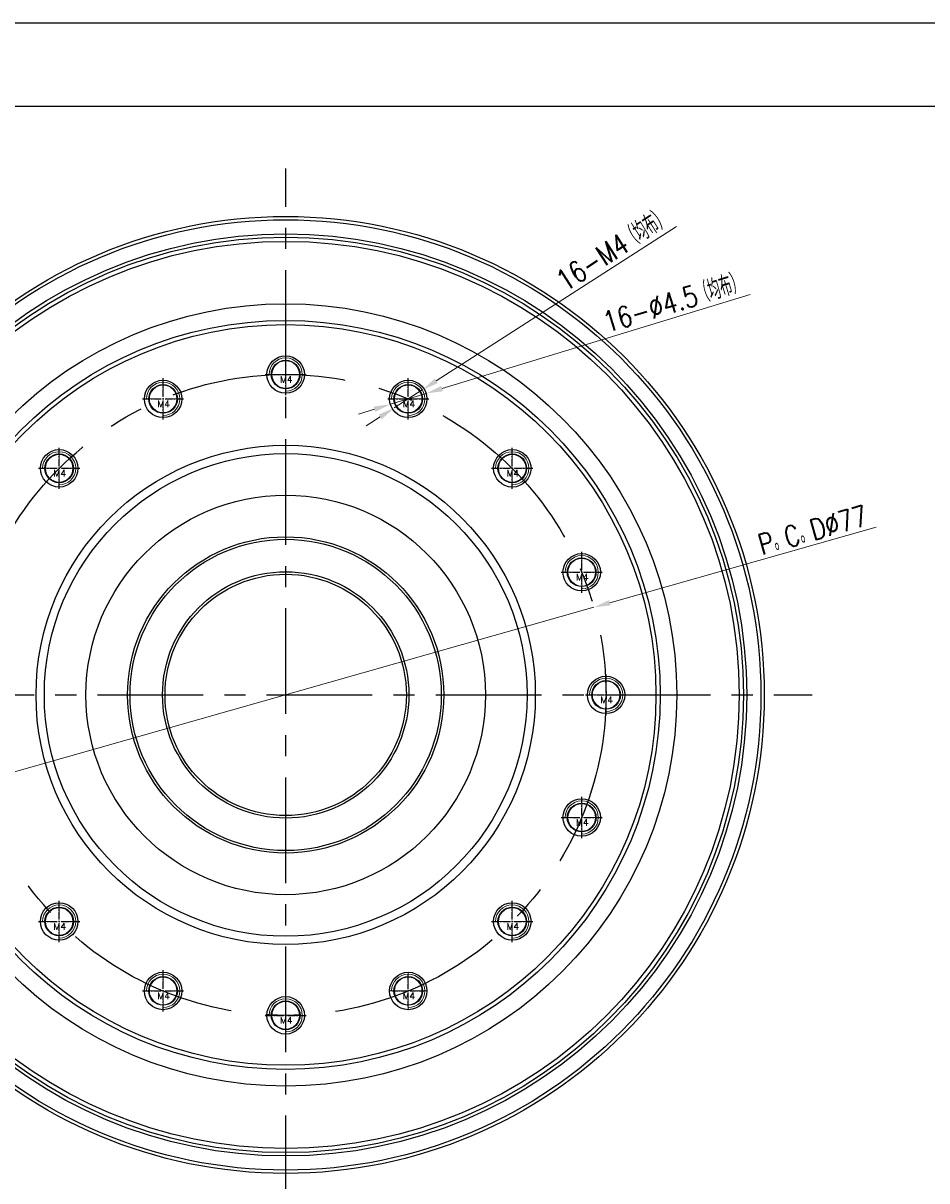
# Model space of a CAD drawing. Header units: millimetres. Extents: x 4551 to 4848, y 1391 to 1601.
# Tile 3 of 4: x 4612 to 4721, y 1462 to 1601. Entities that reach past the tile are written whole.
import ezdxf
from ezdxf.enums import TextEntityAlignment as Align

# ---------------------------------------------------------------- set-up
doc = ezdxf.new("R2010")
doc.units = ezdxf.units.MM
doc.linetypes.add('CENTER', pattern=[0.6, 0.375, -0.075, 0.075, -0.075])
for name, color, linetype in [('2细线层', 4, 'Continuous'), ('6文字层', 3, 'Continuous'), ('图框层', 7, 'Continuous')]:
    doc.layers.add(name, color=color, linetype=linetype)
doc.layers.add('dim', color=84, linetype='Continuous', lineweight=9)
doc.layers.add('screw', color=33, linetype='Continuous', lineweight=13)
doc.styles.add('TH_GBDIM', font='romans.shx', dxfattribs={"width": 0.8, "bigfont": 'gbcbig.shx'})
doc.styles.add('TXT', font='txt.shx', dxfattribs={"bigfont": 'chineset.shx'})
doc.dimstyles.new('TH_GBDIM', dxfattribs={"dimtxt": 3.5, "dimasz": 2.5, "dimexe": 2, "dimexo": 0, "dimgap": 1.5, "dimtad": 1, "dimdec": 1, "dimdsep": 46, "dimtxsty": 'TH_GBDIM', "dimcen": 2.5, "dimclrd": 130, "dimclre": 130, "dimclrt": 3, "dimadec": 0, "dimazin": 2, "dimtfac": 0.714286, "dimtdec": 1, "dimtmove": 0, "dimatfit": 3, "dimfxl": 1, "dimtzin": 0, "dimlwd": -1, "dimlwe": -1, "dimarcsym": 0})

# ---------------------------------------------------------------- blocks, each defined once
blk = doc.blocks.new('A4-2')
at = {"layer": '2细线层'}
blk.add_line((10, 200), (-287, 200), dxfattribs=at)
at = {"layer": '图框层'}
blk.add_line((0, 190), (-277, 190), dxfattribs=at)
at = {"layer": '6文字层', "style": 'TH_GBDIM', "width": 0.8, "flags": 8}
for tag, height, p in [('材料', 3.5, (-90, 35.1)), ('设计', 3.5, (-160.16, 21.88)), ('AAA-A-AA', 2, (-128.37, 21.88)), ('名称', 3.5, (-30, 19.92)), ('A', 3.5, (-104.83, 9.38)), ('1：1', 3.5, (-67.5, 9.38)), ('编号', 3.5, (-30, 3.96))]:
    blk.add_attdef(tag, text='', height=height, dxfattribs=at).set_placement(p, align=Align.MIDDLE)
blk = doc.blocks.new('screw_m4_l')
at = {"layer": 'screw', "color": 1, "linetype": 'CENTER', "ltscale": 2.032}
for p, q in [((0, -2.2), (0, 2.2)), ((-2.2, 0), (2.2, 0))]:
    blk.add_line(p, q, dxfattribs=at)
at = {"layer": 'screw', "color": 33}
blk.add_circle((0, 0), 1.65, dxfattribs=at)
at = {"layer": 'screw', "color": 92}
blk.add_arc((0, 0), 2, 270, 180, dxfattribs=at)
at = {"layer": 'screw', "color": 6, "style": 'TXT'}
blk.add_text('M4', height=0.8, dxfattribs=at).set_placement((-0.68, -1))
blk = doc.blocks.new('*D2')
at = {"layer": 'Defpoints', "color": 0, "transparency": 16777216}
for p in [(4680.6, 1530.65), (4606.54, 1509.6)]:
    blk.add_point(p, dxfattribs=at)
at = {"layer": 'dim', "color": 130, "transparency": 16777216}
for p, q in [((4714.51, 1540.29), (4682.53, 1531.2)), ((4606.54, 1509.6), (4680.6, 1530.65)), ((4604.61, 1509.05), (4602.69, 1508.5))]:
    blk.add_line(p, q, dxfattribs=at)
for points in [[(4682.44, 1531.52), (4682.62, 1530.88), (4680.6, 1530.65)], [(4604.52, 1509.37), (4604.71, 1508.73), (4606.54, 1509.6)]]:
    blk.add_solid(points, dxfattribs=at)
at = {"layer": 'dim', "color": 3, "transparency": 16777216, "insert": (4706.88, 1539.94), "char_height": 2.5, "attachment_point": 5, "rotation": 15.8694, "style": 'TH_GBDIM'}
blk.add_mtext('P。C。D∅77', dxfattribs=at)
blk = doc.blocks.new('*D3')
at = {"layer": 'Defpoints', "color": 0, "transparency": 16777216}
for p in [(4659.99, 1556.77), (4656.62, 1554.61)]:
    blk.add_point(p, dxfattribs=at)
at = {"layer": 'dim', "color": 130, "transparency": 16777216}
for p, q in [((4690.52, 1576.41), (4661.67, 1557.86)), ((4656.62, 1554.61), (4659.99, 1556.77)), ((4654.94, 1553.53), (4653.26, 1552.45))]:
    blk.add_line(p, q, dxfattribs=at)
for points in [[(4661.49, 1558.14), (4661.85, 1557.58), (4659.99, 1556.77)], [(4654.76, 1553.81), (4655.12, 1553.25), (4656.62, 1554.61)]]:
    blk.add_solid(points, dxfattribs=at)
at = {"layer": 'dim', "color": 3, "transparency": 16777216, "insert": (4682.88, 1573.68), "char_height": 2.5, "attachment_point": 5, "rotation": 32.7408, "style": 'TH_GBDIM'}
blk.add_mtext('16-M4（均布）', dxfattribs=at)
blk = doc.blocks.new('*D4')
at = {"layer": 'Defpoints', "color": 0, "transparency": 16777216}
for p in [(4660.46, 1556.35), (4656.15, 1555.04)]:
    blk.add_point(p, dxfattribs=at)
at = {"layer": 'dim', "color": 130, "transparency": 16777216}
for p, q in [((4699.4, 1568.23), (4662.37, 1556.93)), ((4656.15, 1555.04), (4660.46, 1556.35)), ((4654.24, 1554.45), (4652.33, 1553.87))]:
    blk.add_line(p, q, dxfattribs=at)
for points in [[(4662.27, 1557.25), (4662.47, 1556.61), (4660.46, 1556.35)], [(4654.14, 1554.77), (4654.34, 1554.13), (4656.15, 1555.04)]]:
    blk.add_solid(points, dxfattribs=at)
at = {"layer": 'dim', "color": 3, "transparency": 16777216, "insert": (4690.17, 1567.33), "char_height": 2.5, "attachment_point": 5, "rotation": 16.9608, "style": 'TH_GBDIM'}
blk.add_mtext('16-∅4.5（均布）', dxfattribs=at)

msp = doc.modelspace()

# ---------------------------------------------------------------- linework, layer by layer
at = {"color": 1, "linetype": 'CENTER', "ltscale": 33.866667}
for p, q in [((4643.57, 1456.87), (4643.57, 1583.37)), ((4580.32, 1520.12), (4706.82, 1520.12))]:
    msp.add_line(p, q, dxfattribs=at)
at = {"color": 1, "linetype": 'CENTER', "ltscale": 2.286}
for p, q in [((4643.57, 1556.15), (4643.57, 1561.1)), ((4628.84, 1553.22), (4628.84, 1558.17)), ((4641.1, 1558.62), (4646.05, 1558.62)), ((4658.3, 1553.22), (4658.3, 1558.17)), ((4626.36, 1555.69), (4631.31, 1555.69)), ((4655.83, 1555.69), (4660.78, 1555.69)), ((4616.35, 1544.87), (4616.35, 1549.82)), ((4670.8, 1544.87), (4670.8, 1549.82)), ((4613.87, 1547.35), (4618.82, 1547.35)), ((4668.32, 1547.35), (4673.27, 1547.35)), ((4679.14, 1532.38), (4679.14, 1537.33)), ((4676.67, 1534.86), (4681.62, 1534.86)), ((4682.07, 1517.65), (4682.07, 1522.6)), ((4679.6, 1520.12), (4684.55, 1520.12)), ((4679.14, 1502.91), (4679.14, 1507.86)), ((4676.67, 1505.39), (4681.62, 1505.39)), ((4616.35, 1490.42), (4616.35, 1495.37)), ((4670.8, 1490.42), (4670.8, 1495.37)), ((4613.87, 1492.9), (4618.82, 1492.9)), ((4668.32, 1492.9), (4673.27, 1492.9)), ((4628.84, 1482.08), (4628.84, 1487.03)), ((4626.36, 1484.55), (4631.31, 1484.55)), ((4643.57, 1479.15), (4643.57, 1484.1)), ((4641.1, 1481.62), (4646.05, 1481.62))]:
    msp.add_line(p, q, dxfattribs=at)
at = {"color": 1, "linetype": 'CENTER', "ltscale": 1.743304}
for p, q in [((4658.3, 1482.67), (4658.3, 1486.44)), ((4656.42, 1484.55), (4660.19, 1484.55))]:
    msp.add_line(p, q, dxfattribs=at)
at = {"color": 7, "linetype": 'Continuous'}
for centre, radius in [((4643.57, 1520.12), 57.5), ((4643.57, 1520.12), 57.1), ((4643.57, 1520.12), 55.4), ((4643.57, 1520.12), 55), ((4643.57, 1520.12), 54.5), ((4643.57, 1520.12), 47), ((4643.57, 1520.12), 45), ((4643.57, 1520.12), 44.5), ((4643.57, 1558.62), 2.25), ((4643.57, 1558.62), 1.72), ((4628.84, 1555.69), 2.25), ((4628.84, 1555.69), 1.72), ((4658.3, 1555.69), 2.25), ((4658.3, 1555.69), 1.72), ((4643.57, 1520.12), 30), ((4616.35, 1547.35), 2.25), ((4643.57, 1520.12), 29), ((4616.35, 1547.35), 1.72), ((4670.8, 1547.35), 2.25), ((4670.8, 1547.35), 1.72), ((4643.57, 1520.12), 24), ((4643.57, 1520.12), 19), ((4643.57, 1520.12), 18.7), ((4679.14, 1534.86), 2.25), ((4679.14, 1534.86), 1.72), ((4643.57, 1520.12), 14.8), ((4643.57, 1520.12), 14.5), ((4682.07, 1520.12), 2.25), ((4682.07, 1520.12), 1.72), ((4679.14, 1505.39), 2.25), ((4679.14, 1505.39), 1.72), ((4616.35, 1492.9), 2.25), ((4616.35, 1492.9), 1.72), ((4670.8, 1492.9), 2.25), ((4670.8, 1492.9), 1.72), ((4628.84, 1484.55), 2.25), ((4628.84, 1484.55), 1.72), ((4658.3, 1484.55), 2.25), ((4658.3, 1484.55), 1.72), ((4643.57, 1481.62), 2.25), ((4643.57, 1481.62), 1.72)]:
    msp.add_circle(centre, radius, dxfattribs=at)
at = {"color": 1, "linetype": 'CENTER', "ltscale": 55.88}
msp.add_circle((4643.57, 1520.12), 38.5, dxfattribs=at)

# ---------------------------------------------------------------- block references
at = {"layer": '6文字层'}
msp.add_blockref('A4-2', (4837.65, 1400.84), dxfattribs=at)
at = {"layer": 'screw'}
for p in [(4643.57, 1558.62), (4628.84, 1555.69), (4658.3, 1555.69), (4616.35, 1547.35), (4670.8, 1547.35), (4679.14, 1534.86), (4682.07, 1520.12), (4679.14, 1505.39), (4616.35, 1492.9), (4670.8, 1492.9), (4628.84, 1484.55), (4658.3, 1484.55), (4643.57, 1481.62)]:
    msp.add_blockref('screw_m4_l', p, dxfattribs=at)

# ---------------------------------------------------------------- dimensions: what is measured, and where the dimension line sits
at = {"layer": 'dim'}
for p1, p2, text, picture, middle in [((4656.62, 1554.61), (4659.99, 1556.77), '16-M4（均布）', '*D3', (4683.87, 1572.13)), ((4656.15, 1555.04), (4660.46, 1556.35), '16-<>（均布）', '*D4', (4690.71, 1565.57)), ((4606.54, 1509.6), (4680.6, 1530.65), 'P。C。D<>', '*D2', (4707.36, 1538.26))]:
    dim = msp.add_diameter_dim_2p(p1=p1, p2=p2, text=text, dimstyle='TH_GBDIM', override={"dimtxt": 2.5, "dimasz": 2, "dimexe": 0.49975, "dimgap": 0.49975}, dxfattribs=at)
    dim.commit()
    dim.dimension.update_dxf_attribs({"geometry": picture, "text_midpoint": middle, "dimtype": 131})

doc.saveas('drawing.dxf')
